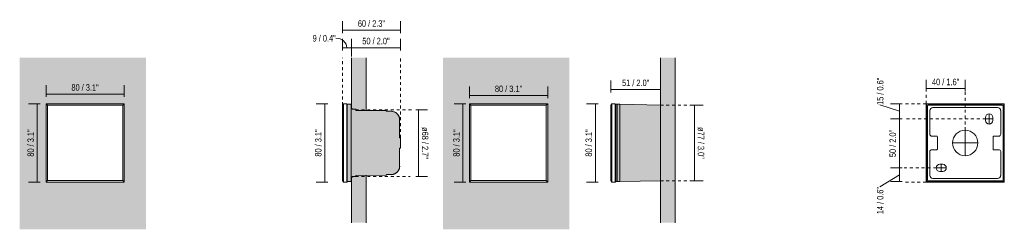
# Model space of a CAD drawing. Header units: millimetres. Extents: x -6646 to -5639, y 212 to 1659.
# Tile 1 of 3: x -6646 to -5639, y 212 to 426. Entities that reach past the tile are written whole.
import ezdxf

# ---------------------------------------------------------------- set-up
doc = ezdxf.new("R2010")
doc.units = ezdxf.units.MM
doc.linetypes.add('Dash', pattern=[6, 3, -3])
doc.linetypes.add('Hidden', pattern=[7.14375, 4.7625, -2.38125])
doc.layers.add('A-ANNO-DIMS', color=7, linetype='Dash', lineweight=9, true_color=0xd2d2d2)
for name, color, linetype, lineweight in [('A-ANNO-DIMS-3', 7, 'Continuous', 9), ('A-DETL-GENF', 7, 'Continuous', 9), ('A-WALL', 7, 'Continuous', 9), ('E-LITE-EQPM', 7, 'Continuous', 20)]:
    doc.layers.add(name, color=color, linetype=linetype, lineweight=lineweight)
doc.styles.add('Arial Narrow', font='ARIALN.TTF', dxfattribs={"height": 6.6})
doc.dimstyles.new('FARO_-_2_2mm_Arial_Narrow_mm_Inch_Left', dxfattribs={"dimscale": 304.8, "dimtxt": 6.754644, "dimasz": 0, "dimexe": 0.029528, "dimexo": 0.0625, "dimgap": 0.004921, "dimtad": 1, "dimdec": 0, "dimzin": 0, "dimdsep": 46, "dimtxsty": 'Arial Narrow', "dimblk1": 'NONE', "dimblk2": 'NONE', "dimsah": 1, "dimcen": 0.09, "dimadec": 0, "dimazin": 0, "dimtfac": 1, "dimtdec": 4, "dimtix": 1, "dimtmove": 0, "dimatfit": 3, "dimfxl": 0.009843, "dimfxlon": 1, "dimtvp": 1, "dimtolj": 1, "dimtzin": 0, "dimarcsym": 2})
doc.dimstyles.new('FARO_-_2_2mm_Arial_Narrow_mm_Inch_Left_1', dxfattribs={"dimscale": 304.8, "dimtxt": 6.754644, "dimasz": 0, "dimexe": 0.029528, "dimexo": 0.0625, "dimgap": 0.004921, "dimtad": 1, "dimdec": 0, "dimzin": 0, "dimdsep": 46, "dimtxsty": 'Arial Narrow', "dimblk1": 'NONE', "dimblk2": 'NONE', "dimsah": 1, "dimcen": 0.09, "dimadec": 0, "dimazin": 0, "dimtfac": 1, "dimtdec": 4, "dimtix": 1, "dimtmove": 1, "dimatfit": 3, "dimfxl": 0.009843, "dimfxlon": 1, "dimtvp": 1, "dimtolj": 1, "dimtzin": 0, "dimarcsym": 2})
doc.dimstyles.new('FARO_-_2_2mm_Arial_Narrow_mm_Inch_Right', dxfattribs={"dimscale": 304.8, "dimtxt": 6.754644, "dimasz": 0, "dimexe": 0.029528, "dimexo": 0.0625, "dimgap": 0.004921, "dimtad": 1, "dimdec": 0, "dimzin": 0, "dimdsep": 46, "dimtxsty": 'Arial Narrow', "dimblk1": 'NONE', "dimblk2": 'NONE', "dimsah": 1, "dimcen": 0.09, "dimadec": 0, "dimazin": 0, "dimtfac": 1, "dimtdec": 4, "dimtix": 1, "dimtmove": 0, "dimatfit": 3, "dimfxl": 0.009843, "dimfxlon": 1, "dimtvp": 1, "dimtolj": 1, "dimtzin": 0, "dimarcsym": 2})
doc.dimstyles.new('FARO_-_2_2mm_Arial_Narrow_mm_Inch_Right_1', dxfattribs={"dimscale": 304.8, "dimtxt": 6.754644, "dimasz": 0, "dimexe": 0.029528, "dimexo": 0.0625, "dimgap": 0.004921, "dimtad": 1, "dimdec": 0, "dimzin": 0, "dimdsep": 46, "dimtxsty": 'Arial Narrow', "dimblk1": 'NONE', "dimblk2": 'NONE', "dimsah": 1, "dimcen": 0.09, "dimadec": 0, "dimazin": 0, "dimtfac": 1, "dimtdec": 4, "dimtix": 1, "dimtmove": 1, "dimatfit": 3, "dimfxl": 0.009843, "dimfxlon": 1, "dimtvp": 1, "dimtolj": 1, "dimtzin": 0, "dimarcsym": 2})
doc.dimstyles.new('FARO_-_2_2mm_Arial_Narrow_mm_Inch_Right_2', dxfattribs={"dimscale": 304.8, "dimtxt": 6.754644, "dimasz": 0, "dimexe": 0.029528, "dimexo": 0.0625, "dimgap": 0.004921, "dimtad": 1, "dimdec": 0, "dimzin": 0, "dimdsep": 46, "dimtxsty": 'Arial Narrow', "dimblk1": 'NONE', "dimblk2": 'NONE', "dimsah": 1, "dimcen": 0.09, "dimadec": 0, "dimazin": 0, "dimtfac": 1, "dimtdec": 4, "dimtix": 1, "dimtmove": 0, "dimatfit": 3, "dimfxl": 0.009843, "dimfxlon": 1, "dimtvp": 1, "dimtolj": 1, "dimtzin": 0, "dimarcsym": 2})

# ---------------------------------------------------------------- blocks, each defined once
blk = doc.blocks.new('70272 - 70272 DART-1 LED White recessed lamp-548104-Alzado_PDF')
at = {"layer": 'E-LITE-EQPM'}
for p, q in [((-6619.5, 260), (-6619.5, 340)), ((-6619.5, 340), (-6539.5, 340)), ((-6619.5, 340), (-6618, 338.5)), ((-6618, 338.5), (-6541, 338.5)), ((-6618, 338.5), (-6618, 261.5)), ((-6541, 338.5), (-6539.5, 340)), ((-6541, 261.5), (-6541, 338.5)), ((-6539.5, 340), (-6539.5, 260)), ((-6618, 261.5), (-6619.5, 260)), ((-6619.5, 260), (-6539.5, 260)), ((-6618, 261.5), (-6541, 261.5)), ((-6539.5, 260), (-6541, 261.5))]:
    blk.add_line(p, q, dxfattribs=at)
blk = doc.blocks.new('70272 - 70272 DART-1 LED White recessed lamp-548104-Lateral_PDF')
at = {"layer": 'E-LITE-EQPM'}
for p, q in [((-3243.1, 338.5), (-3242.1, 340)), ((-3243.1, 261.5), (-3243.1, 338.5)), ((-3238.6, 340), (-3242.1, 340)), ((-3242.1, 340), (-3242.1, 260)), ((-3238.6, 260), (-3238.6, 340)), ((-3238.1, 339.5), (-3238.6, 340)), ((-3192.9, 332.4), (-3192.5, 332.3)), ((-3191.8, 332.2), (-3191.5, 332.2)), ((-3190.5, 331.9), (-3190.1, 331.8)), ((-3189.8, 331.6), (-3189.5, 331.5)), ((-3188.6, 331), (-3188.3, 330.8)), ((-3184.5, 323.6), (-3184.5, 323.5)), ((-3184.5, 323.6), (-3184.5, 323.6)), ((-3184.5, 318.6), (-3184.5, 318.6)), ((-3193.3, 267.6), (-3193.2, 267.6)), ((-3242.1, 260), (-3243.1, 261.5)), ((-3242.1, 260), (-3238.6, 260)), ((-3238.6, 260), (-3238.1, 260.5))]:
    blk.add_line(p, q, dxfattribs=at)
at = {"layer": 'E-LITE-EQPM', "flags": 128}
for points in [[(-3198.6, 332.9), (-3198.5, 332.9), (-3198.5, 332.9), (-3198.5, 332.9)], [(-3198.4, 332.8), (-3198.4, 332.8), (-3198.3, 332.8), (-3198.3, 332.8)], [(-3198.2, 332.7), (-3198.2, 332.7), (-3198.2, 332.7), (-3198.1, 332.6)], [(-3198.1, 332.6), (-3198.1, 332.5), (-3198.1, 332.5)], [(-3187.7, 330.3), (-3187.4, 330.1), (-3187.2, 329.9), (-3186.9, 329.6), (-3186.7, 329.4), (-3186.5, 329.1)], [(-3186.3, 328.8), (-3186.1, 328.5), (-3185.9, 328.2), (-3185.7, 327.9), (-3185.5, 327.6), (-3185.4, 327.3), (-3185.2, 327), (-3185.1, 326.6), (-3185, 326.3), (-3184.9, 326), (-3184.8, 325.6), (-3184.7, 325.3), (-3184.6, 324.9), (-3184.6, 324.6), (-3184.5, 324.2), (-3184.5, 323.9), (-3184.5, 323.6)], [(-3184.5, 276.4), (-3184.5, 276.1), (-3184.6, 275.7), (-3184.6, 275.4), (-3184.6, 275), (-3184.7, 274.7), (-3184.8, 274.3), (-3184.9, 274), (-3185, 273.7), (-3185.1, 273.3), (-3185.2, 273), (-3185.4, 272.7), (-3185.5, 272.4), (-3185.7, 272.1), (-3185.9, 271.8), (-3186.1, 271.5), (-3186.3, 271.2), (-3186.5, 270.9), (-3186.7, 270.6), (-3186.9, 270.4), (-3187.2, 270.1), (-3187.5, 269.9), (-3187.7, 269.7), (-3188, 269.4), (-3188.3, 269.2), (-3188.6, 269), (-3188.9, 268.8), (-3189.2, 268.7), (-3189.5, 268.5), (-3189.8, 268.4), (-3190.1, 268.2), (-3190.5, 268.1), (-3190.8, 268), (-3191.1, 267.9), (-3191.5, 267.8), (-3191.8, 267.8), (-3192.2, 267.7), (-3192.5, 267.7), (-3192.9, 267.6), (-3193.2, 267.6)], [(-3198.5, 267.1), (-3198.5, 267.1), (-3198.5, 267.1), (-3198.6, 267.1)], [(-3198.3, 267.2), (-3198.3, 267.2), (-3198.4, 267.2), (-3198.4, 267.2)], [(-3198.1, 267.4), (-3198.2, 267.3), (-3198.2, 267.3), (-3198.2, 267.3)], [(-3198.1, 267.5), (-3198.1, 267.5), (-3198.1, 267.4)]]:
    blk.add_lwpolyline(points, dxfattribs=at)
blk = doc.blocks.new('70272 - 70272 DART-1 LED White recessed lamp-548104-Alzado_PDF SURFACE')
at = {"layer": 'E-LITE-EQPM'}
for p, q in [((-6619.5, 260), (-6619.5, 340)), ((-6619.5, 340), (-6539.5, 340)), ((-6619.5, 340), (-6618, 338.5)), ((-6618, 338.5), (-6541, 338.5)), ((-6618, 338.5), (-6618, 261.5)), ((-6541, 338.5), (-6539.5, 340)), ((-6541, 261.5), (-6541, 338.5)), ((-6539.5, 340), (-6539.5, 260)), ((-6618, 261.5), (-6619.5, 260)), ((-6619.5, 260), (-6539.5, 260)), ((-6618, 261.5), (-6541, 261.5)), ((-6539.5, 260), (-6541, 261.5))]:
    blk.add_line(p, q, dxfattribs=at)
blk = doc.blocks.new('70272 - 70272 DART-1 LED White Surface lamp-548108-Lateral_PDF SURFACE')
at = {"layer": 'E-LITE-EQPM'}
for p, q in [((-3284.6, 338.5), (-3283.6, 340)), ((-3284.6, 261.5), (-3284.6, 338.5)), ((-3280.1, 340), (-3283.6, 340)), ((-3283.6, 340), (-3283.6, 260)), ((-3280.1, 260), (-3280.1, 340)), ((-3279.6, 339.5), (-3280.1, 340)), ((-3283.6, 260), (-3284.6, 261.5)), ((-3283.6, 260), (-3280.1, 260)), ((-3280.1, 260), (-3279.6, 260.5))]:
    blk.add_line(p, q, dxfattribs=at)
blk = doc.blocks.new('70272 - 70272 DART-1 LED White Surface lamp-548108-Alzado_PDF Fixing')
at = {"layer": 'E-LITE-EQPM', "color": 253, "true_color": 0xaaaaaa}
for p, q in [((6539.5, 260), (6539.5, 340)), ((6539.5, 340), (6619.5, 340)), ((6540, 339.5), (6539.5, 340)), ((6540, 339.5), (6540, 339.3)), ((6540.2, 339.5), (6540, 339.5)), ((6540, 339.3), (6540, 260.8)), ((6618.7, 339.5), (6540.2, 339.5)), ((6619, 339.5), (6618.7, 339.5)), ((6619.5, 340), (6619, 339.5)), ((6619, 339.3), (6619, 339.5)), ((6619, 260.8), (6619, 339.3)), ((6619.5, 340), (6619.5, 260)), ((6539.5, 260), (6540, 260.5)), ((6619.5, 260), (6539.5, 260)), ((6540, 260.8), (6540, 260.5)), ((6540, 260.5), (6540.2, 260.5)), ((6540.2, 260.5), (6618.7, 260.5)), ((6618.7, 260.5), (6619, 260.5)), ((6619, 260.5), (6619, 260.8)), ((6619, 260.5), (6619.5, 260))]:
    blk.add_line(p, q, dxfattribs=at)
for centre, start, end in [((6540.2, 339.3), 90, 180), ((6618.7, 339.3), 0, 90), ((6540.2, 260.8), 180, 270), ((6618.7, 260.8), 270, 0)]:
    blk.add_arc(centre, 0.25, start, end, dxfattribs=at)
blk = doc.blocks.new('DIMBLOCK1-Alzado_PDF')
at = {"layer": 'A-ANNO-DIMS-3', "color": 251, "true_color": 0x5b5b5b, "transparency": 16777216}
for p, q in [((-6619.5, 347), (-6619.5, 359)), ((-6539.5, 347), (-6539.5, 359)), ((-6619.5, 350), (-6539.5, 350)), ((-6619.5, 350), (-6619.5, 347)), ((-6539.5, 350), (-6539.5, 347))]:
    blk.add_line(p, q, dxfattribs=at)
at = {"layer": 'A-ANNO-DIMS-3', "color": 0, "transparency": 16777216, "insert": (-6593.5, 360), "char_height": 6.6, "width": 33.58, "attachment_point": 1, "rotation": 360, "line_spacing_factor": 0.974696, "style": 'Arial Narrow'}
blk.add_mtext('80 / 3.1"', dxfattribs=at)
blk = doc.blocks.new('_None')
blk = doc.blocks.new('DIMBLOCK2-Alzado_PDF')
at = {"layer": 'A-ANNO-DIMS-3', "color": 251, "true_color": 0x5b5b5b, "transparency": 16777216}
for p, q in [((-6625.4, 340), (-6637.4, 340)), ((-6628.4, 340), (-6628.4, 260)), ((-6628.4, 340), (-6625.4, 340)), ((-6625.4, 260), (-6637.4, 260)), ((-6628.4, 260), (-6625.4, 260))]:
    blk.add_line(p, q, dxfattribs=at)
at = {"layer": 'A-ANNO-DIMS-3', "color": 0, "transparency": 16777216, "insert": (-6638.5, 286), "char_height": 6.6, "width": 33.58, "attachment_point": 1, "rotation": 90, "line_spacing_factor": 0.974696, "style": 'Arial Narrow'}
blk.add_mtext('80 / 3.1"', dxfattribs=at)
blk = doc.blocks.new('DIMBLOCK3-Lateral_PDF')
at = {"layer": 'A-ANNO-DIMS-3', "color": 251, "true_color": 0x5b5b5b, "transparency": 16777216}
for p, q in [((-6241.2, 334), (-6229.2, 334)), ((-6238.2, 334), (-6241.2, 334)), ((-6238.2, 334), (-6238.2, 265.7)), ((-6241.2, 265.7), (-6229.2, 265.7)), ((-6238.2, 265.7), (-6241.2, 265.7))]:
    blk.add_line(p, q, dxfattribs=at)
at = {"layer": 'A-ANNO-DIMS-3', "color": 0, "transparency": 16777216, "insert": (-6228.2, 316.2), "char_height": 6.6, "width": 39.113, "attachment_point": 1, "rotation": 270, "line_spacing_factor": 0.974696, "style": 'Arial Narrow'}
blk.add_mtext('ø68 / 2.7"', dxfattribs=at)
blk = doc.blocks.new('DIMBLOCK4-Lateral_PDF')
at = {"layer": 'A-ANNO-DIMS-3', "color": 251, "true_color": 0x5b5b5b, "transparency": 16777216}
for p, q in [((-6316.2, 412.3), (-6316.2, 424.3)), ((-6256.7, 412.3), (-6256.7, 424.3)), ((-6256.7, 415.3), (-6316.2, 415.3)), ((-6316.2, 415.3), (-6316.2, 412.3)), ((-6256.7, 415.3), (-6256.7, 412.3))]:
    blk.add_line(p, q, dxfattribs=at)
at = {"layer": 'A-ANNO-DIMS-3', "color": 0, "transparency": 16777216, "insert": (-6300.4, 425.3), "char_height": 6.6, "width": 33.58, "attachment_point": 1, "line_spacing_factor": 0.974696, "style": 'Arial Narrow'}
blk.add_mtext('60 / 2.3"', dxfattribs=at)
blk = doc.blocks.new('DIMBLOCK5-Lateral_PDF')
at = {"layer": 'A-ANNO-DIMS-3', "color": 251, "true_color": 0x5b5b5b, "transparency": 16777216}
for p, q in [((-6316.2, 394.3), (-6316.2, 406.3)), ((-6307, 397.3), (-6316.2, 397.3)), ((-6316.2, 397.3), (-6316.2, 394.3)), ((-6307, 397.3), (-6307, 400.3)), ((-6307, 397.7), (-6307, 388.3))]:
    blk.add_line(p, q, dxfattribs=at)
blk.add_ellipse((-6322.9, 397.3), major_axis=(11.3, 0), ratio=0.859727, start_param=0, end_param=1.570796, dxfattribs=at)
at = {"layer": 'A-ANNO-DIMS-3', "color": 0, "transparency": 16777216, "insert": (-6346.7, 410.2), "char_height": 6.6, "width": 28.562, "attachment_point": 1, "line_spacing_factor": 0.974696, "style": 'Arial Narrow'}
blk.add_mtext('9 / 0.4"', dxfattribs=at)
blk = doc.blocks.new('DIMBLOCK6-Lateral_PDF')
at = {"layer": 'A-ANNO-DIMS-3', "color": 251, "true_color": 0x5b5b5b, "transparency": 16777216}
for p, q in [((-6307, 397), (-6307, 406.3)), ((-6256.7, 394.3), (-6256.7, 406.3)), ((-6307, 397.3), (-6256.7, 397.3)), ((-6307, 397.3), (-6307, 394.3)), ((-6256.7, 397.3), (-6256.7, 394.3))]:
    blk.add_line(p, q, dxfattribs=at)
at = {"layer": 'A-ANNO-DIMS-3', "color": 0, "transparency": 16777216, "insert": (-6295.8, 407.4), "char_height": 6.6, "width": 33.58, "attachment_point": 1, "line_spacing_factor": 0.974696, "style": 'Arial Narrow'}
blk.add_mtext('50 / 2.0"', dxfattribs=at)
blk = doc.blocks.new('DIMBLOCK7-Lateral_PDF')
at = {"layer": 'A-ANNO-DIMS-3', "color": 251, "true_color": 0x5b5b5b, "transparency": 16777216}
for p, q in [((-6331.2, 340), (-6343.2, 340)), ((-6334.2, 340), (-6334.2, 260)), ((-6334.2, 340), (-6331.2, 340)), ((-6331.2, 260), (-6343.2, 260)), ((-6334.2, 260), (-6331.2, 260))]:
    blk.add_line(p, q, dxfattribs=at)
at = {"layer": 'A-ANNO-DIMS-3', "color": 0, "transparency": 16777216, "insert": (-6344.2, 286), "char_height": 6.6, "width": 33.58, "attachment_point": 1, "rotation": 90, "line_spacing_factor": 0.974696, "style": 'Arial Narrow'}
blk.add_mtext('80 / 3.1"', dxfattribs=at)
blk = doc.blocks.new('DIMBLOCK8-Alzado_PDF SURFACE')
at = {"layer": 'A-ANNO-DIMS-3', "color": 251, "true_color": 0x5b5b5b, "transparency": 16777216}
for p, q in [((-6186.1, 345.6), (-6186.1, 357.6)), ((-6106.1, 345.6), (-6106.1, 357.6)), ((-6186.1, 348.6), (-6106.1, 348.6)), ((-6186.1, 348.6), (-6186.1, 345.6)), ((-6106.1, 348.6), (-6106.1, 345.6))]:
    blk.add_line(p, q, dxfattribs=at)
at = {"layer": 'A-ANNO-DIMS-3', "color": 0, "transparency": 16777216, "insert": (-6160.1, 358.6), "char_height": 6.6, "width": 33.58, "attachment_point": 1, "rotation": 360, "line_spacing_factor": 0.974696, "style": 'Arial Narrow'}
blk.add_mtext('80 / 3.1"', dxfattribs=at)
blk = doc.blocks.new('DIMBLOCK9-Alzado_PDF SURFACE')
at = {"layer": 'A-ANNO-DIMS-3', "color": 251, "true_color": 0x5b5b5b, "transparency": 16777216}
for p, q in [((-6189.8, 340), (-6201.8, 340)), ((-6192.8, 340), (-6192.8, 260)), ((-6192.8, 340), (-6189.8, 340)), ((-6189.8, 260), (-6201.8, 260)), ((-6192.8, 260), (-6189.8, 260))]:
    blk.add_line(p, q, dxfattribs=at)
at = {"layer": 'A-ANNO-DIMS-3', "color": 0, "transparency": 16777216, "insert": (-6202.8, 286), "char_height": 6.6, "width": 33.58, "attachment_point": 1, "rotation": 90, "line_spacing_factor": 0.974696, "style": 'Arial Narrow'}
blk.add_mtext('80 / 3.1"', dxfattribs=at)
blk = doc.blocks.new('DIMBLOCK10-Lateral_PDF SURFACE')
at = {"layer": 'A-ANNO-DIMS-3', "color": 251, "true_color": 0x5b5b5b, "transparency": 16777216}
for p, q in [((-5958.9, 338.7), (-5946.9, 338.7)), ((-5955.9, 338.7), (-5958.9, 338.7)), ((-5955.9, 338.7), (-5955.9, 261.3)), ((-5958.9, 261.3), (-5946.9, 261.3)), ((-5955.9, 261.3), (-5958.9, 261.3))]:
    blk.add_line(p, q, dxfattribs=at)
at = {"layer": 'A-ANNO-DIMS-3', "color": 0, "transparency": 16777216, "insert": (-5945.9, 316.3), "char_height": 6.6, "width": 39.113, "attachment_point": 1, "rotation": 270, "line_spacing_factor": 0.974696, "style": 'Arial Narrow'}
blk.add_mtext('ø77 / 3.0"', dxfattribs=at)
blk = doc.blocks.new('DIMBLOCK11-Lateral_PDF SURFACE')
at = {"layer": 'A-ANNO-DIMS-3', "color": 251, "true_color": 0x5b5b5b, "transparency": 16777216}
for p, q in [((-6041.4, 351.7), (-6041.4, 363.7)), ((-5990.7, 354.4), (-5990.7, 363.7)), ((-6041.4, 354.7), (-5990.7, 354.7)), ((-6041.4, 354.7), (-6041.4, 351.7)), ((-5990.7, 354.7), (-5990.7, 351.7))]:
    blk.add_line(p, q, dxfattribs=at)
at = {"layer": 'A-ANNO-DIMS-3', "color": 0, "transparency": 16777216, "insert": (-6030, 364.7), "char_height": 6.6, "width": 33.58, "attachment_point": 1, "line_spacing_factor": 0.974696, "style": 'Arial Narrow'}
blk.add_mtext('51 / 2.0"', dxfattribs=at)
blk = doc.blocks.new('DIMBLOCK12-Lateral_PDF SURFACE')
at = {"layer": 'A-ANNO-DIMS-3', "color": 251, "true_color": 0x5b5b5b, "transparency": 16777216}
for p, q in [((-6054.3, 340), (-6066.3, 340)), ((-6057.3, 340), (-6057.3, 260)), ((-6057.3, 340), (-6054.3, 340)), ((-6054.3, 260), (-6066.3, 260)), ((-6057.3, 260), (-6054.3, 260))]:
    blk.add_line(p, q, dxfattribs=at)
at = {"layer": 'A-ANNO-DIMS-3', "color": 0, "transparency": 16777216, "insert": (-6067.4, 286), "char_height": 6.6, "width": 33.58, "attachment_point": 1, "rotation": 90, "line_spacing_factor": 0.974696, "style": 'Arial Narrow'}
blk.add_mtext('80 / 3.1"', dxfattribs=at)
blk = doc.blocks.new('DIMBLOCK13-Alzado_PDF Fixing')
at = {"layer": 'A-ANNO-DIMS-3', "color": 251, "true_color": 0x5b5b5b, "transparency": 16777216}
for p, q in [((-5766, 338.8), (-5746.2, 332.3)), ((-5766, 338.8), (-5766, 338.8)), ((-5743.2, 340), (-5755.2, 340)), ((-5746.2, 340), (-5746.2, 324.5)), ((-5746.2, 340), (-5743.2, 340)), ((-5743.2, 324.5), (-5755.2, 324.5)), ((-5746.2, 324.5), (-5743.2, 324.5))]:
    blk.add_line(p, q, dxfattribs=at)
at = {"layer": 'A-ANNO-DIMS-3', "color": 0, "transparency": 16777216, "insert": (-5769.1, 338.8), "char_height": 6.6, "width": 33.58, "attachment_point": 1, "rotation": 90, "line_spacing_factor": 0.974696, "style": 'Arial Narrow'}
blk.add_mtext('15 / 0.6"', dxfattribs=at)
blk = doc.blocks.new('DIMBLOCK14-Alzado_PDF Fixing')
at = {"layer": 'A-ANNO-DIMS-3', "color": 251, "true_color": 0x5b5b5b, "transparency": 16777216}
for p, q in [((-5743.2, 324.5), (-5755.2, 324.5)), ((-5746.2, 324.5), (-5746.2, 274.5)), ((-5746.2, 324.5), (-5743.2, 324.5)), ((-5743.2, 274.5), (-5755.2, 274.5)), ((-5746.2, 274.5), (-5743.2, 274.5))]:
    blk.add_line(p, q, dxfattribs=at)
at = {"layer": 'A-ANNO-DIMS-3', "color": 0, "transparency": 16777216, "insert": (-5756.3, 285.5), "char_height": 6.6, "width": 33.58, "attachment_point": 1, "rotation": 90, "line_spacing_factor": 0.974696, "style": 'Arial Narrow'}
blk.add_mtext('50 / 2.0"', dxfattribs=at)
blk = doc.blocks.new('DIMBLOCK15-Alzado_PDF Fixing')
at = {"layer": 'A-ANNO-DIMS-3', "color": 251, "true_color": 0x5b5b5b, "transparency": 16777216}
for p, q in [((-5743.2, 274.5), (-5755.2, 274.5)), ((-5746.2, 274.5), (-5746.2, 260.5)), ((-5746.2, 274.5), (-5743.2, 274.5)), ((-5766, 255.2), (-5746.2, 267.5)), ((-5766, 255.2), (-5766, 255.2)), ((-5743.2, 260.5), (-5755.2, 260.5)), ((-5746.2, 260.5), (-5743.2, 260.5))]:
    blk.add_line(p, q, dxfattribs=at)
at = {"layer": 'A-ANNO-DIMS-3', "color": 0, "transparency": 16777216, "insert": (-5769.1, 227.2), "char_height": 6.6, "width": 33.58, "attachment_point": 1, "rotation": 90, "line_spacing_factor": 0.974696, "style": 'Arial Narrow'}
blk.add_mtext('14 / 0.6"', dxfattribs=at)
blk = doc.blocks.new('DIMBLOCK16-Alzado_PDF Fixing')
at = {"layer": 'A-ANNO-DIMS-3', "color": 251, "true_color": 0x5b5b5b, "transparency": 16777216}
for p, q in [((-5718.8, 352.6), (-5718.8, 364.6)), ((-5678.8, 352.6), (-5678.8, 364.6)), ((-5718.8, 355.6), (-5678.8, 355.6)), ((-5718.8, 355.6), (-5718.8, 352.6))]:
    blk.add_line(p, q, dxfattribs=at)
at = {"layer": 'A-ANNO-DIMS-3', "color": 251, "linetype": 'Hidden', "true_color": 0x5b5b5b, "transparency": 16777216}
blk.add_line((-5678.8, 355.6), (-5678.8, 352.6), dxfattribs=at)
at = {"layer": 'A-ANNO-DIMS-3', "color": 0, "transparency": 16777216, "insert": (-5712.8, 365.6), "char_height": 6.6, "width": 33.58, "attachment_point": 1, "rotation": 0, "line_spacing_factor": 0.974696, "style": 'Arial Narrow'}
blk.add_mtext('40 / 1.6"', dxfattribs=at)

msp = doc.modelspace()

# ---------------------------------------------------------------- hatches: boundary and pattern name
at = {"layer": 'A-DETL-GENF', "true_color": 0xffffff}
for points in [[(-6309.9, 260.5), (-6307.1, 260.5), (-6307.1, 339.5), (-6311.2, 339.5), (-6311.2, 260.5)], [(-6307, 264.8), (-6306.3, 264.8), (-6306.3, 265.6), (-6302.6, 265.6), (-6302.6, 266.8), (-6271.7, 267.1), (-6271.4, 267.2), (-6271.2, 267.3), (-6271.1, 267.5), (-6271.1, 267.6), (-6266.3, 267.7), (-6264.1, 267.9), (-6262, 268.8), (-6260.1, 270.3), (-6258.7, 272.1), (-6257.9, 274.3), (-6257.6, 276.6), (-6257.6, 294.8), (-6256.7, 294.8), (-6256.7, 305.2), (-6257.6, 305.2), (-6257.6, 323.8), (-6257.9, 325.9), (-6258.8, 328.1), (-6260.2, 329.9), (-6262.1, 331.3), (-6264.2, 332.2), (-6266.4, 332.4), (-6271.1, 332.4), (-6271.2, 332.7), (-6271.4, 332.8), (-6271.5, 332.9), (-6271.7, 332.9), (-6271.9, 333), (-6302.6, 333.2), (-6302.6, 334.4), (-6306.3, 334.4), (-6306.3, 335.2), (-6307.1, 335.2), (-6307.1, 264.8)], [(-6035.1, 260.5), (-6032.3, 260.5), (-6032.3, 299.5), (-6032.3, 339.5), (-6035.1, 339.5), (-6035.1, 260.5)]]:
    msp.add_hatch(color=7, dxfattribs=at).paths.add_polyline_path(points, flags=0)
h = msp.add_hatch(color=7, dxfattribs=at)
h.paths.add_polyline_path([(-6036.4, 260.5), (-6035.1, 260.5), (-6035.1, 339.5), (-6036.4, 339.5), (-6036.4, 260.6)], flags=0)
h.paths.add_polyline_path([(-6032.3, 260.5), (-6030.7, 260.5), (-5990.8, 261.3), (-5990.8, 338.7), (-6032.3, 339.5), (-6032.3, 260.5)], flags=0)
at = {"layer": 'A-WALL', "true_color": 0xe8e8e8}
h = msp.add_hatch(color=254, dxfattribs=at)
h.paths.add_polyline_path([(-6646.5, 211.8), (-6517.1, 211.8), (-6517.1, 387.1), (-6646.5, 387.1), (-6646.5, 236)], flags=0)
h.paths.add_polyline_path([(-6581.8, 260), (-6619.5, 260), (-6619.5, 340), (-6539.5, 340), (-6539.5, 260), (-6566.3, 260)], flags=0)
h = msp.add_hatch(color=254, dxfattribs=at)
h.paths.add_polyline_path([(-6307, 218.5), (-6292, 218.5), (-6292, 266.9), (-6302.6, 266.8), (-6302.6, 265.6), (-6306.3, 265.6), (-6306.3, 264.8), (-6307, 264.8), (-6307, 260.6)], flags=0)
h.paths.add_polyline_path([(-6292, 333.1), (-6292, 387.1), (-6307, 387.1), (-6307, 335.2), (-6306.3, 335.2), (-6306.3, 334.4), (-6302.6, 334.4), (-6302.6, 333.2), (-6297.6, 333.2)], flags=0)
h = msp.add_hatch(color=254, dxfattribs=at)
h.paths.add_polyline_path([(-6213.1, 211.8), (-6083.8, 211.8), (-6083.8, 387.1), (-6213.1, 387.1), (-6213.1, 236)], flags=0)
h.paths.add_polyline_path([(-6148.4, 260), (-6186.1, 260), (-6186.1, 340), (-6106.1, 340), (-6106.1, 260), (-6132.9, 260)], flags=0)
msp.add_hatch(color=254, dxfattribs=at).paths.add_polyline_path([(-5990.7, 218.4), (-5975.7, 218.4), (-5975.7, 387.1), (-5990.7, 387.1), (-5990.7, 260.6)], flags=0)

# ---------------------------------------------------------------- linework, layer by layer
at = {"layer": 'A-ANNO-DIMS'}
for p, q in [((-6316.2, 338.5), (-6316.2, 387.1)), ((-6256.7, 305.2), (-6256.7, 387.1)), ((-5718.8, 340), (-5718.8, 352)), ((-5678.8, 313), (-5678.8, 352)), ((-6302.6, 334), (-6243.5, 334)), ((-5990.7, 338.7), (-5958.7, 338.7)), ((-5718.8, 340), (-5741.8, 340)), ((-5657.9, 324.5), (-5741.8, 324.5)), ((-5708.4, 274.5), (-5741.8, 274.5)), ((-6302.6, 265.7), (-6247, 265.7)), ((-5990.7, 261.3), (-5958.7, 261.3)), ((-5718.8, 260), (-5741.8, 260))]:
    msp.add_line(p, q, dxfattribs=at)
at = {"layer": 'A-WALL'}
for p, q in [((-6307, 335.2), (-6307, 387.1)), ((-6292, 387.1), (-6292, 333.1)), ((-5990.7, 218.4), (-5990.7, 387.1)), ((-5975.7, 387.1), (-5975.7, 218.4)), ((-6307, 218.5), (-6307, 264.8)), ((-6292, 266.9), (-6292, 218.5))]:
    msp.add_line(p, q, dxfattribs=at)
at = {"layer": 'E-LITE-EQPM'}
for p, q in [((-6307.1, 339.5), (-6311.2, 339.5)), ((-6311.2, 339.5), (-6311.2, 260.5)), ((-6307.1, 260.5), (-6307.1, 339.5)), ((-6306.3, 335.2), (-6307.1, 335.2)), ((-6306.3, 334.4), (-6306.3, 335.2)), ((-6302.6, 334.4), (-6306.3, 334.4)), ((-6302.6, 333.2), (-6302.6, 334.4)), ((-6271.9, 333), (-6302.6, 333.2)), ((-6035.1, 339.5), (-6036.4, 339.5)), ((-6036.4, 339.5), (-6036.4, 260.5)), ((-6032.3, 339.5), (-6035.1, 339.5)), ((-6035.1, 339.5), (-6035.1, 260.5)), ((-5990.8, 338.7), (-6032.3, 339.5)), ((-6032.3, 260.5), (-6032.3, 339.5)), ((-5990.8, 261.3), (-5990.8, 338.7)), ((-5715, 333), (-5715, 308.9)), ((-5645.7, 336.2), (-5711.8, 336.2)), ((-5642.5, 308.9), (-5642.5, 333.1)), ((-6266.4, 332.4), (-6271.1, 332.4)), ((-6257.6, 305.2), (-6257.6, 323.7)), ((-5657.9, 323), (-5657.9, 326)), ((-5657.9, 324.5), (-5650.6, 324.5)), ((-5654.3, 329.7), (-5654.3, 319.3)), ((-5650.6, 326), (-5650.6, 323)), ((-5678.8, 313), (-5678.8, 287)), ((-6256.7, 305.2), (-6257.6, 305.2)), ((-6256.7, 294.8), (-6256.7, 305.2)), ((-5713, 306.9), (-5707.7, 306.9)), ((-5707.2, 306.4), (-5707.2, 300)), ((-5650.3, 300), (-5650.3, 306.4)), ((-5649.8, 306.9), (-5644.5, 306.9)), ((-6257.6, 276.4), (-6257.6, 294.8)), ((-6257.6, 294.8), (-6256.7, 294.8)), ((-5707.7, 293.1), (-5713, 293.1)), ((-5707.2, 300), (-5707.2, 293.6)), ((-5691.7, 300), (-5665.8, 300)), ((-5650.3, 293.6), (-5650.3, 300)), ((-5644.5, 293.1), (-5649.8, 293.1)), ((-5715, 291.1), (-5715, 266.8)), ((-5642.5, 266.8), (-5642.5, 291.1)), ((-5708.4, 274.5), (-5698.1, 274.5)), ((-5704.8, 278.2), (-5701.8, 278.2)), ((-5703.3, 270.8), (-5703.3, 278.2)), ((-6307.1, 264.8), (-6306.3, 264.8)), ((-6306.3, 264.8), (-6306.3, 265.6)), ((-6306.3, 265.6), (-6302.6, 265.6)), ((-6302.6, 266.8), (-6271.9, 267)), ((-6302.6, 265.6), (-6302.6, 266.8)), ((-6271.1, 267.6), (-6266.4, 267.6)), ((-5712, 263.8), (-5645.6, 263.8)), ((-5701.8, 270.8), (-5704.8, 270.8)), ((-6311.2, 260.5), (-6307.1, 260.5)), ((-6036.4, 260.5), (-6035.1, 260.5)), ((-6035.1, 260.5), (-6032.3, 260.5)), ((-6032.3, 260.5), (-5990.8, 261.3))]:
    msp.add_line(p, q, dxfattribs=at)
at = {"layer": 'E-LITE-EQPM', "color": 253, "true_color": 0xaaaaaa}
for p, q in [((-5717.5, 337.8), (-5717.5, 262.2)), ((-5640.9, 338.7), (-5716.6, 338.7)), ((-5640.1, 262.2), (-5640.1, 337.8)), ((-5716.6, 261.3), (-5641, 261.3))]:
    msp.add_line(p, q, dxfattribs=at)
at = {"layer": 'E-LITE-EQPM'}
for centre, radius, start, end in [((-6271.9, 332.1), 0.884, 23.6914, 89.4634), ((-5711.8, 333), 3.2, 90, 180), ((-5645.7, 333.1), 3.16, 360, 90), ((-6266.4, 323.7), 8.76, 0, 90), ((-5654.3, 326), 3.67, 360, 180), ((-5654.3, 323), 3.67, 180, 0), ((-5678.8, 300), 13, 0, 180), ((-5713, 308.9), 2, 180, 270), ((-5707.7, 306.4), 0.507, 0, 90), ((-5649.8, 306.4), 0.507, 90, 180), ((-5644.5, 308.9), 2, 270, 360), ((-5713, 291.1), 2, 90, 180), ((-5707.7, 293.6), 0.507, 270, 360), ((-5678.8, 300), 13, 180, 360), ((-5649.8, 293.6), 0.507, 180, 270), ((-5644.5, 291.1), 2, 0, 90), ((-6266.4, 276.4), 8.81, 270, 360), ((-5704.8, 274.5), 3.67, 90, 270), ((-5701.8, 274.5), 3.67, 270, 90), ((-6271.9, 267.9), 0.884, 270.5366, 336.3086), ((-5712, 266.8), 3.02, 180, 270), ((-5645.6, 266.8), 3.06, 270, 0)]:
    msp.add_arc(centre, radius, start, end, dxfattribs=at)
at = {"layer": 'E-LITE-EQPM', "color": 253, "true_color": 0xaaaaaa}
for centre, radius, start, end in [((-5716.6, 337.8), 0.872, 90, 180), ((-5640.9, 337.8), 0.872, 0, 90), ((-5716.6, 262.2), 0.872, 180, 270), ((-5641, 262.2), 0.9, 270, 0)]:
    msp.add_arc(centre, radius, start, end, dxfattribs=at)

# ---------------------------------------------------------------- block references
at = {"layer": 'E-LITE-EQPM'}
for name, p in [('70272 - 70272 DART-1 LED White recessed lamp-548104-Alzado_PDF', (0, 0)), ('70272 - 70272 DART-1 LED White recessed lamp-548104-Lateral_PDF', (-3073, 0)), ('70272 - 70272 DART-1 LED White recessed lamp-548104-Alzado_PDF SURFACE', (433.4, 0)), ('70272 - 70272 DART-1 LED White Surface lamp-548108-Lateral_PDF SURFACE', (-2756.8, 0))]:
    msp.add_blockref(name, p, dxfattribs=at)
at = {"layer": 'E-LITE-EQPM', "color": 253, "true_color": 0xaaaaaa}
msp.add_blockref('70272 - 70272 DART-1 LED White Surface lamp-548108-Alzado_PDF Fixing', (-12258.3, 0), dxfattribs=at)

# ---------------------------------------------------------------- dimensions: what is measured, and where the dimension line sits
at = {"layer": 'A-ANNO-DIMS', "color": 251, "linetype": 'Continuous', "true_color": 0x5b5b5b}
for base, p1, p2, override, picture, middle in [((-6316.1720124, 415.3032883), (-6256.6720124, 412.3032883), (-6316.1720124, 412.3032883), {"dimpost": '<>', "dimfxl": 59.5}, 'DIMBLOCK4-Lateral_PDF', (-6286.4220124, 421.0757304)), ((-6256.7, 397.3), (-6307, 394.3), (-6256.7, 394.3), {"dimpost": '<>', "dimfxl": 50.3375}, 'DIMBLOCK6-Lateral_PDF', (-6281.8, 403.1)), ((-5990.7, 354.7), (-6041.4, 351.7), (-5990.7, 351.7), {"dimpost": '<>', "dimfxl": 50.6625}, 'DIMBLOCK11-Lateral_PDF SURFACE', (-6016.1, 360.5))]:
    dim = msp.add_linear_dim(base=base, p1=p1, p2=p2, dimstyle='FARO_-_2_2mm_Arial_Narrow_mm_Inch_Right', override=override, dxfattribs=at)
    dim.commit()
    dim.dimension.update_dxf_attribs({"geometry": picture, "text_midpoint": middle})
dim = msp.add_linear_dim(base=(-6316.2, 397.3), p1=(-6307, 400.3), p2=(-6316.2, 394.3), dimstyle='FARO_-_2_2mm_Arial_Narrow_mm_Inch_Right_1', override={"dimpost": '<>', "dimfxl": 10.952233}, dxfattribs=at)
dim.commit()
dim.dimension.update_dxf_attribs({"geometry": 'DIMBLOCK5-Lateral_PDF', "text_midpoint": (-6332.4, 405.8), "dimtype": 160})
for base, p1, p2, override, picture, middle in [((-5746.24256, 324.50003), (-5743.24256, 340), (-5743.24256, 324.50003), {"dimpost": '<>', "dimfxl": 15.499973}, 'DIMBLOCK13-Alzado_PDF Fixing', (-5764.72484, 355.58432)), ((-5746.2, 260.5), (-5743.2, 274.5), (-5743.2, 260.5), {"dimpost": '<>', "dimfxl": 13.999972}, 'DIMBLOCK15-Alzado_PDF Fixing', (-5764.7, 244))]:
    dim = msp.add_linear_dim(base=base, p1=p1, p2=p2, angle=270, dimstyle='FARO_-_2_2mm_Arial_Narrow_mm_Inch_Left_1', override=override, dxfattribs=at)
    dim.commit()
    dim.dimension.update_dxf_attribs({"geometry": picture, "text_midpoint": middle, "dimtype": 160, "text_rotation": 90})
for base, p1, p2, angle, dimstyle, override, picture, middle in [((-5678.8, 355.6), (-5718.8, 352.6), (-5678.8, 352.6), 0, 'FARO_-_2_2mm_Arial_Narrow_mm_Inch_Right_2', {"dimpost": '<>', "dimfxl": 40.000001}, 'DIMBLOCK16-Alzado_PDF Fixing', (-5698.8, 361.3)), ((-6539.5, 350), (-6619.5, 347), (-6539.5, 347), 360, 'FARO_-_2_2mm_Arial_Narrow_mm_Inch_Right', {"dimpost": '<>', "dimfxl": 80}, 'DIMBLOCK1-Alzado_PDF', (-6579.5, 355.8)), ((-6106.1, 348.6), (-6186.1, 345.6), (-6106.1, 345.6), 360, 'FARO_-_2_2mm_Arial_Narrow_mm_Inch_Left', {"dimpost": '<>', "dimfxl": 80}, 'DIMBLOCK8-Alzado_PDF SURFACE', (-6146.1, 354.4)), ((-6628.4, 260), (-6625.4, 340), (-6625.4, 260), 90, 'FARO_-_2_2mm_Arial_Narrow_mm_Inch_Left', {"dimpost": '<>', "dimfxl": 80}, 'DIMBLOCK2-Alzado_PDF', (-6634.2, 300)), ((-6334.2, 260), (-6331.2, 340), (-6331.2, 260), 90, 'FARO_-_2_2mm_Arial_Narrow_mm_Inch_Left', {"dimpost": '<>', "dimfxl": 80}, 'DIMBLOCK7-Lateral_PDF', (-6340, 300)), ((-6192.8, 260), (-6189.8, 340), (-6189.8, 260), 90, 'FARO_-_2_2mm_Arial_Narrow_mm_Inch_Left', {"dimpost": '<>', "dimfxl": 80}, 'DIMBLOCK9-Alzado_PDF SURFACE', (-6198.5, 300)), ((-6057.3, 260), (-6054.3, 340), (-6054.3, 260), 90, 'FARO_-_2_2mm_Arial_Narrow_mm_Inch_Left', {"dimpost": '<>', "dimfxl": 80}, 'DIMBLOCK12-Lateral_PDF SURFACE', (-6063.1, 300)), ((-5746.2, 274.5), (-5743.2, 324.5), (-5743.2, 274.5), 270, 'FARO_-_2_2mm_Arial_Narrow_mm_Inch_Left', {"dimpost": '<>', "dimfxl": 50.000055}, 'DIMBLOCK14-Alzado_PDF Fixing', (-5752, 299.5))]:
    dim = msp.add_linear_dim(base=base, p1=p1, p2=p2, angle=angle, dimstyle=dimstyle, override=override, dxfattribs=at)
    dim.commit()
    dim.dimension.update_dxf_attribs({"geometry": picture, "text_midpoint": middle})
for base, p1, p2, override, picture, middle in [((-6238.2, 265.7), (-6241.2, 334), (-6241.2, 265.7), {"dimtad": 4, "dimpost": '<>', "dimfxl": 68.3}, 'DIMBLOCK3-Lateral_PDF', (-6232.4, 299.9)), ((-5955.9, 261.3), (-5958.9, 338.7), (-5958.9, 261.3), {"dimtad": 4, "dimpost": '<>', "dimfxl": 77.43}, 'DIMBLOCK10-Lateral_PDF SURFACE', (-5950.1, 300))]:
    dim = msp.add_linear_dim(base=base, p1=p1, p2=p2, angle=90, text='ø<>', dimstyle='FARO_-_2_2mm_Arial_Narrow_mm_Inch_Right', override=override, dxfattribs=at)
    dim.commit()
    dim.dimension.update_dxf_attribs({"geometry": picture, "text_midpoint": middle})

doc.saveas('drawing.dxf')
